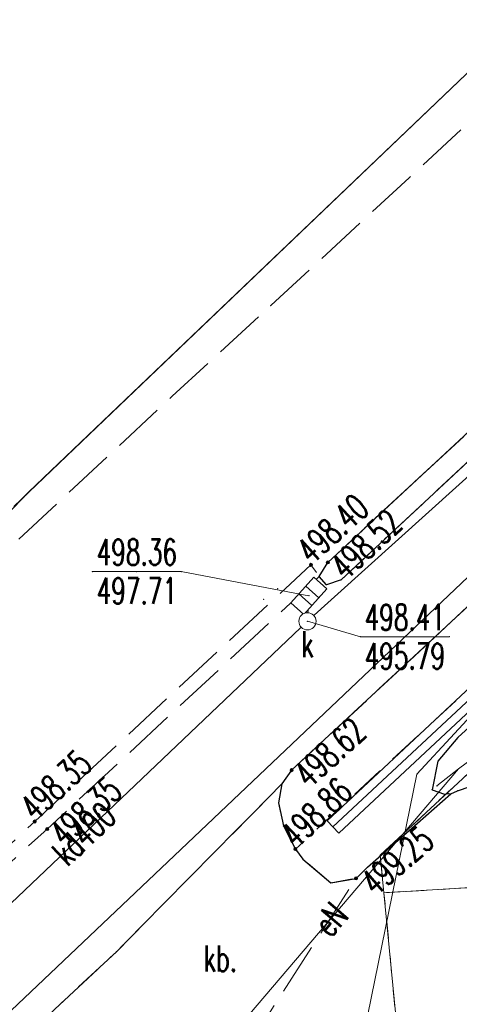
# Model space of a CAD drawing. Header units: metres. Extents: x 7422311 to 7422914, y 5495352 to 5495886.
# Tile 11 of 22: x 7422344 to 7422357, y 5495836 to 5495864. Entities that reach past the tile are written whole.
import ezdxf
from ezdxf.enums import TextEntityAlignment as Align

# ---------------------------------------------------------------- set-up
doc = ezdxf.new("R2010")
doc.units = ezdxf.units.M
doc.set_wipeout_variables(frame=1)
for name, pattern in [('L_0_03', [1, 0.5, -0.5]), ('L_0_04', [1.5, 1, -0.5]), ('L_0_06', [2, 1.5, -0.5])]:
    doc.linetypes.add(name, pattern=pattern)
doc.layers.get('0').update_dxf_attribs({"linetype": 'CONTINUOUS', "lineweight": 18})
for name, color, linetype, lineweight in [('EGB_DzialkaEwidencyjna', 7, 'CONTINUOUS', 18), ('EGB_KonturUzytkuGruntowego', 96, 'CONTINUOUS', 18), ('GES_PrzewodElektroenergetyczny', 1, 'CONTINUOUS', 18), ('GES_PrzewodKanalizacyjny', 36, 'CONTINUOUS', 18), ('GES_Rzedna', 7, 'CONTINUOUS', 18), ('GES_UrzadzeniaSiecKanalizacyj2', 7, 'CONTINUOUS', 18), ('OT_Budowle', 7, 'CONTINUOUS', 18), ('OT_Komunikacja', 7, 'CONTINUOUS', 18), ('OT_Rzedna', 7, 'CONTINUOUS', 18), ('OT_ZagospodarowanieTerenu', 7, 'CONTINUOUS', 18)]:
    doc.layers.add(name, color=color, linetype=linetype, lineweight=lineweight)
doc.styles.get("Standard").update_dxf_attribs({"font": 'simplex.shx'})
doc.linetypes.add('L_0_29_SHX', pattern='A,0,-0.25,-0.5,-0.5,-0.5,-0.5,-0.5,-0.5,-0.5,-0.5,[2,mapa_aktualana_poszerzona1.shx,S=0.05,R=0,X=0,Y=0],-0.5,[3,mapa_aktualana_poszerzona1.shx,S=0.05,R=0,X=0,Y=0],-0.25', length=5)

# ---------------------------------------------------------------- blocks, each defined once
blk = doc.blocks.new('L_0_02_2')
at = {"color": 0}
blk.add_point((0, 0), dxfattribs=at)
blk = doc.blocks.new('L_0_02_1')
at = {"color": 0}
blk.add_point((0, 0), dxfattribs=at)
blk = doc.blocks.new('L_0_29_1')
at = {"color": 0, "linetype": 'Continuous', "lineweight": 13, "flags": 128}
blk.add_lwpolyline([(0, -0.5), (0, 0.5)], dxfattribs=at)
blk = doc.blocks.new('SUPS01_05')
at = {"linetype": 'Continuous', "lineweight": 13}
blk.add_hatch(color=0, dxfattribs=at).paths.add_polyline_path([(0, -0.091, 1), (0, 0.091, 1)])
at = {"color": 0, "linetype": 'Continuous', "lineweight": 13}
blk.add_circle((0, 0), 0.0906, dxfattribs=at)
blk = doc.blocks.new('SUKK')
at = {"color": 0, "linetype": 'Continuous', "lineweight": 18}
blk.add_wipeout([(1, 0.5), (1, -0.5), (-1, -0.5), (-1, 0.5)], dxfattribs=at)
at = {"color": 0, "linetype": 'Continuous', "lineweight": 18, "flags": 128}
blk.add_lwpolyline([(1, 0.5), (1, -0.5), (-1, -0.5), (-1, 0.5), (1, 0.5)], close=True, dxfattribs=at)
for points in [[(-0.3, 0.5), (-0.3, -0.5)], [(0.3, 0.5), (0.3, -0.5)]]:
    blk.add_lwpolyline(points, dxfattribs=at)
blk = doc.blocks.new('SUKS')
at = {"color": 0, "linetype": 'Continuous', "lineweight": 18}
blk.add_wipeout([(0, -0.5), (0.25, -0.433), (0.433, -0.25), (0.5, 0), (0.433, 0.25), (0.25, 0.433), (0, 0.5), (-0.25, 0.433), (-0.433, 0.25), (-0.5, 0), (-0.433, -0.25), (-0.25, -0.433)], dxfattribs=at)
blk.add_circle((0, 0), 0.5, dxfattribs=at)
blk = doc.blocks.new('OTRS')
at = {"linetype": 'Continuous', "lineweight": 13}
blk.add_hatch(color=0, dxfattribs=at).paths.add_polyline_path([(0, -0.091, 1), (0, 0.091, 1)])
at = {"color": 0, "linetype": 'Continuous', "lineweight": 13}
blk.add_circle((0, 0), 0.0906, dxfattribs=at)

msp = doc.modelspace()

# ---------------------------------------------------------------- linework, layer by layer
for p in [(7422355.394, 5495859.807), (7422355.394, 5495859.807), (7422351.374, 5495856.097), (7422351.374, 5495856.097), (7422348.514, 5495853.467), (7422348.514, 5495853.467), (7422344.347, 5495850.681), (7422347.488, 5495849.057), (7422353.034, 5495848.647), (7422353.034, 5495848.647), (7422353.034, 5495848.647), (7422353.034, 5495848.647), (7422353.034, 5495848.647), (7422353.034, 5495848.647), (7422346.199, 5495848.382), (7422347.488, 5495848.382), (7422348.777, 5495848.382), (7422352.544, 5495848.577), (7422352.544, 5495848.577), (7422353.419, 5495848.139), (7422353.419, 5495848.139), (7422353.419, 5495848.139), (7422353.419, 5495848.139), (7422353.419, 5495848.139), (7422353.419, 5495848.139), (7422351.574, 5495847.887), (7422351.174, 5495847.577), (7422355.272, 5495847.164), (7422353.983, 5495846.489), (7422355.272, 5495846.489), (7422356.561, 5495846.489), (7422356.814, 5495843.567), (7422356.814, 5495843.567), (7422351.984, 5495842.617), (7422351.984, 5495842.617), (7422351.984, 5495842.617), (7422351.984, 5495842.617), (7422351.984, 5495842.617), (7422351.984, 5495842.617), (7422356.234, 5495842.877), (7422356.234, 5495842.877), (7422356.234, 5495842.877), (7422356.234, 5495842.877), (7422356.834, 5495842.657), (7422356.834, 5495842.657), (7422356.834, 5495842.657), (7422356.834, 5495842.657), (7422355.624, 5495842.497), (7422355.624, 5495842.497), (7422351.704, 5495842.217), (7422351.704, 5495842.217), (7422351.704, 5495842.217), (7422351.704, 5495842.217), (7422351.704, 5495842.217), (7422351.704, 5495842.217), (7422351.704, 5495842.217), (7422351.704, 5495842.217), (7422356.064, 5495842.047), (7422356.064, 5495842.047), (7422356.204, 5495842.157), (7422356.204, 5495842.157), (7422356.424, 5495841.917), (7422356.424, 5495841.917), (7422356.544, 5495841.937), (7422356.544, 5495841.937), (7422356.604, 5495841.927), (7422356.604, 5495841.927), (7422356.604, 5495841.927), (7422356.604, 5495841.927), (7422356.804, 5495842.017), (7422356.804, 5495842.017), (7422351.604, 5495841.667), (7422351.604, 5495841.667), (7422351.604, 5495841.667), (7422351.604, 5495841.667), (7422351.604, 5495841.667), (7422351.604, 5495841.667), (7422344.524, 5495841.127), (7422344.524, 5495841.127), (7422344.884, 5495840.907), (7422344.884, 5495840.907), (7422351.744, 5495840.997), (7422351.744, 5495840.997), (7422351.744, 5495840.997), (7422351.744, 5495840.997), (7422351.744, 5495840.997), (7422351.744, 5495840.997), (7422353.184, 5495840.967), (7422353.184, 5495840.967), (7422352.094, 5495840.327), (7422352.094, 5495840.327), (7422352.094, 5495840.327), (7422352.094, 5495840.327), (7422352.094, 5495840.327), (7422352.094, 5495840.327), (7422354.554, 5495840.147), (7422354.554, 5495840.147), (7422354.554, 5495840.147), (7422354.554, 5495840.147), (7422354.554, 5495840.147), (7422354.554, 5495840.147), (7422354.554, 5495840.147), (7422354.554, 5495840.147), (7422354.554, 5495840.147), (7422354.554, 5495840.147), (7422352.314, 5495840.037), (7422352.314, 5495840.037), (7422352.314, 5495840.037), (7422352.314, 5495840.037), (7422354.184, 5495839.797), (7422354.184, 5495839.797), (7422353.854, 5495839.477), (7422353.854, 5495839.477), (7422353.854, 5495839.477), (7422353.854, 5495839.477), (7422353.854, 5495839.477), (7422353.854, 5495839.477), (7422353.124, 5495839.347), (7422353.124, 5495839.347), (7422353.124, 5495839.347), (7422353.124, 5495839.347), (7422354.664, 5495839.057), (7422354.664, 5495839.057), (7422354.664, 5495839.057), (7422354.664, 5495839.057), (7422354.664, 5495839.057), (7422354.664, 5495839.057), (7422354.664, 5495839.057), (7422354.664, 5495839.057), (7422354.664, 5495839.057), (7422354.664, 5495839.057), (7422354.664, 5495839.057), (7422354.664, 5495839.057), (7422354.664, 5495839.057), (7422354.664, 5495839.057), (7422346.894, 5495837.347), (7422346.894, 5495837.347), (7422346.894, 5495837.347), (7422346.894, 5495837.347)]:
    msp.add_point(p)
at = {"layer": 'EGB_DzialkaEwidencyjna', "linetype": 'CONTINUOUS', "lineweight": 18}
for p, q in [((7422319.934, 5495812.967), (7422389.764, 5495879.209)), ((7422389.086, 5495878.566), (7422319.934, 5495812.967)), ((7422343.914, 5495850.267), (7422361.173, 5495866.759)), ((7422344.347, 5495850.681), (7422361.173, 5495866.759)), ((7422354.554, 5495840.147), (7422377.804, 5495861.727)), ((7422330.754, 5495836.657), (7422344.347, 5495850.681)), ((7422354.664, 5495839.057), (7422354.554, 5495840.147)), ((7422364.614, 5495839.657), (7422354.664, 5495839.057)), ((7422354.664, 5495839.057), (7422364.614, 5495839.657)), ((7422355.134, 5495834.207), (7422354.664, 5495839.057))]:
    msp.add_line(p, q, dxfattribs=at)
at = {"layer": 'EGB_KonturUzytkuGruntowego', "color": 96, "linetype": 'L_0_03', "lineweight": 18, "flags": 128}
for points in [[(7422388.214, 5495839.107), (7422364.614, 5495839.657), (7422354.664, 5495839.057), (7422354.554, 5495840.147), (7422377.804, 5495861.727), (7422380.514, 5495855.787), (7422387.604, 5495840.237)], [(7422404.094, 5495828.507), (7422389.924, 5495835.167), (7422363.764, 5495834.537), (7422355.134, 5495834.207), (7422354.664, 5495839.057), (7422364.614, 5495839.657), (7422388.214, 5495839.107), (7422407.684, 5495830.107)]]:
    msp.add_lwpolyline(points, close=True, dxfattribs=at)
at = {"layer": 'GES_PrzewodElektroenergetyczny', "color": 1, "linetype": 'Continuous', "lineweight": 18, "flags": 128}
msp.add_lwpolyline([(7422363.144, 5495848.577), (7422359.884, 5495845.467), (7422359.29, 5495844.801), (7422358.974, 5495844.447), (7422357.924, 5495843.467), (7422357.58, 5495843.211), (7422356.834, 5495842.657), (7422346.694, 5495830.767), (7422341.174, 5495829.697), (7422336.504, 5495825.907), (7422332.114, 5495822.187), (7422330.344, 5495817.997), (7422331.964, 5495810.507), (7422332.154, 5495808.847), (7422337.994, 5495804.807), (7422339.864, 5495805.147)], dxfattribs=at)
at = {"layer": 'GES_PrzewodKanalizacyjny', "color": 36, "linetype": 'Continuous', "lineweight": 18, "flags": 128}
for points in [[(7422352.444, 5495846.937), (7422371.434, 5495864.047)], [(7422366.744, 5495853.697), (7422357.804, 5495844.857), (7422355.624, 5495842.497), (7422350.444, 5495817.117), (7422347.524, 5495815.367)], [(7422352.444, 5495846.937), (7422352.484, 5495847.677)], [(7422352.444, 5495846.937), (7422331.204, 5495826.747), (7422317.474, 5495814.337), (7422313.041, 5495808.984)]]:
    msp.add_lwpolyline(points, dxfattribs=at)
at = {"layer": 'GES_Rzedna', "color": 36}
for p in [(7422352.484, 5495847.677), (7422352.444, 5495846.937)]:
    msp.add_point(p, dxfattribs=at)
at = {"layer": 'GES_UrzadzeniaSiecKanalizacyj2', "color": 36}
for p in [(7422352.484, 5495847.677), (7422352.444, 5495846.937)]:
    msp.add_point(p, dxfattribs=at)
at = {"layer": 'OT_Budowle', "linetype": 'CONTINUOUS', "lineweight": 18}
for p, q in [((7422353.014, 5495841.15), (7422369.053, 5495856.149)), ((7422353.355, 5495840.785), (7422369.396, 5495855.785))]:
    msp.add_line(p, q, dxfattribs=at)
at = {"layer": 'OT_Budowle', "linetype": 'L_0_29_SHX', "lineweight": 18}
msp.add_line((7422353.184, 5495840.967), (7422369.224, 5495855.967), dxfattribs=at)
at = {"layer": 'OT_Komunikacja', "color": 7, "linetype": 'L_0_06', "lineweight": 18, "flags": 128}
for points in [[(7422312.219, 5495811.958), (7422311.316, 5495815.221), (7422311.106, 5495816.151), (7422310.954, 5495817.849), (7422310.951, 5495818.672), (7422323.624, 5495830.417), (7422328.777, 5495835.179), (7422330.754, 5495836.657), (7422333.995, 5495840), (7422335.874, 5495841.737), (7422343.994, 5495849.257), (7422348.514, 5495853.467), (7422351.374, 5495856.097), (7422355.394, 5495859.807), (7422364.457, 5495868.191), (7422385.064, 5495876.872), (7422382.384, 5495874.257), (7422381.034, 5495872.807), (7422380.384, 5495872.037), (7422380.214, 5495872.197), (7422374.724, 5495867.877), (7422365.734, 5495860.717), (7422365.914, 5495860.537), (7422359.854, 5495854.967), (7422353.034, 5495848.647), (7422352.784, 5495848.237), (7422352.544, 5495848.577), (7422344.524, 5495841.127), (7422331.904, 5495829.407), (7422327.944, 5495825.737), (7422328.104, 5495825.567), (7422327.354, 5495824.797), (7422326.424, 5495823.557), (7422314.814, 5495813.227), (7422312.549, 5495811.108)], [(7422346.894, 5495837.347), (7422342.424, 5495833.177), (7422340.904, 5495833.027), (7422339.214, 5495832.767), (7422337.274, 5495832.227), (7422335.374, 5495831.447), (7422333.614, 5495830.447), (7422332.074, 5495829.237), (7422344.884, 5495840.907), (7422352.784, 5495848.237), (7422352.994, 5495847.997), (7422353.419, 5495848.139), (7422360.234, 5495854.487), (7422366.714, 5495860.457), (7422366.944, 5495860.827), (7422366.744, 5495861.077), (7422366.334, 5495860.917), (7422375.004, 5495867.577), (7422380.384, 5495872.037), (7422379.844, 5495871.327), (7422379.214, 5495870.347), (7422378.664, 5495869.397), (7422378.124, 5495868.167), (7422377.734, 5495866.817), (7422377.574, 5495865.917), (7422369.634, 5495858.737), (7422369.224, 5495858.537), (7422368.784, 5495858.197), (7422362.354, 5495852.247), (7422351.984, 5495842.617), (7422351.704, 5495842.217)], [(7422360.234, 5495854.487), (7422353.419, 5495848.139), (7422352.994, 5495847.997), (7422352.784, 5495848.237), (7422353.034, 5495848.647), (7422359.854, 5495854.967), (7422365.914, 5495860.537), (7422366.334, 5495860.917), (7422366.744, 5495861.077), (7422366.944, 5495860.827), (7422366.714, 5495860.457)], [(7422351.604, 5495841.667), (7422351.744, 5495840.997), (7422352.094, 5495840.327), (7422352.314, 5495840.037), (7422353.124, 5495839.347), (7422353.854, 5495839.477), (7422348.774, 5495831.567), (7422348.504, 5495832.307), (7422347.364, 5495833.117), (7422345.224, 5495833.227), (7422343.974, 5495833.237), (7422342.424, 5495833.177), (7422346.894, 5495837.347), (7422351.704, 5495842.217)]]:
    msp.add_lwpolyline(points, close=True, dxfattribs=at)
at = {"layer": 'OT_Komunikacja', "color": 7, "linetype": 'Continuous', "lineweight": 25, "flags": 128}
for points in [[(7422366.744, 5495861.077), (7422366.944, 5495860.827), (7422366.714, 5495860.457), (7422360.234, 5495854.487), (7422353.419, 5495848.139), (7422352.994, 5495847.997), (7422352.784, 5495848.237), (7422353.034, 5495848.647), (7422359.854, 5495854.967), (7422365.914, 5495860.537), (7422366.334, 5495860.917), (7422366.744, 5495861.077)], [(7422371.394, 5495856.167), (7422372.284, 5495857.807), (7422372.024, 5495858.407), (7422371.644, 5495858.567), (7422370.734, 5495858.837), (7422370.244, 5495858.857), (7422369.634, 5495858.737), (7422369.224, 5495858.537), (7422368.784, 5495858.197), (7422362.354, 5495852.247), (7422351.984, 5495842.617), (7422351.704, 5495842.217), (7422351.604, 5495841.667), (7422351.744, 5495840.997), (7422352.094, 5495840.327), (7422352.314, 5495840.037), (7422353.124, 5495839.347), (7422353.854, 5495839.477)], [(7422356.234, 5495842.877), (7422356.064, 5495842.047), (7422356.424, 5495841.917), (7422356.544, 5495841.937), (7422356.604, 5495841.927), (7422356.804, 5495842.017), (7422357.564, 5495842.277), (7422358.034, 5495842.487), (7422360.034, 5495844.397), (7422360.194, 5495844.867), (7422360.204, 5495845.187), (7422359.884, 5495845.467), (7422359.504, 5495845.617), (7422358.954, 5495845.507), (7422356.814, 5495843.567), (7422356.234, 5495842.877)], [(7422353.854, 5495839.477), (7422354.184, 5495839.797), (7422356.604, 5495841.927)]]:
    msp.add_lwpolyline(points, dxfattribs=at)
at = {"layer": 'OT_Komunikacja', "color": 7, "linetype": 'L_0_04', "lineweight": 18, "flags": 128}
msp.add_lwpolyline([(7422369.974, 5495856.847), (7422369.074, 5495856.027), (7422363.804, 5495851.147), (7422352.094, 5495840.327), (7422351.744, 5495840.997), (7422351.604, 5495841.667), (7422351.704, 5495842.217), (7422351.984, 5495842.617), (7422362.354, 5495852.247), (7422368.784, 5495858.197), (7422369.224, 5495858.537), (7422369.634, 5495858.737), (7422370.244, 5495858.857), (7422370.734, 5495858.837), (7422371.644, 5495858.567)], close=True, dxfattribs=at)
at = {"layer": 'OT_Rzedna'}
for p in [(7422353.034, 5495848.647), (7422352.544, 5495848.577), (7422351.984, 5495842.617), (7422344.524, 5495841.127), (7422344.884, 5495840.907), (7422352.094, 5495840.327), (7422353.854, 5495839.477)]:
    msp.add_point(p, dxfattribs=at)
at = {"layer": 'OT_ZagospodarowanieTerenu', "color": 7, "linetype": 'L_0_04', "lineweight": 18, "flags": 128}
msp.add_lwpolyline([(7422356.204, 5495842.157), (7422356.834, 5495842.657)], dxfattribs=at)

# ---------------------------------------------------------------- block references
at = {"layer": 'EGB_DzialkaEwidencyjna', "color": 7, "linetype": 'Continuous'}
for name, p, xscale, yscale, zscale, rotation in [('L_0_02_2', (7422344.347, 5495850.681), 0.5, 0.5, 0.5, 225.89), ('L_0_02_1', (7422344.347, 5495850.681), 0.5, 0.5, 0.5, 43.70000000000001), ('L_0_02_2', (7422354.554, 5495840.147), 0.5, 0.5, 0.5, 275.76), ('L_0_02_1', (7422354.554, 5495840.147), 0.4999999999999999, 0.4999999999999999, 0.4999999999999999, 42.87), ('L_0_02_2', (7422354.554, 5495840.147), 0.4999999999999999, 0.4999999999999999, 0.4999999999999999, 42.87), ('L_0_02_1', (7422354.554, 5495840.147), 0.5, 0.5, 0.5, 275.76), ('L_0_02_2', (7422354.664, 5495839.057), 0.5, 0.5, 0.5, 3.45), ('L_0_02_1', (7422354.664, 5495839.057), 0.5, 0.5, 0.5, 95.76), ('L_0_02_2', (7422354.664, 5495839.057), 0.5, 0.5, 0.5, 275.54), ('L_0_02_1', (7422354.664, 5495839.057), 0.5, 0.5, 0.5, 3.45), ('L_0_02_2', (7422354.664, 5495839.057), 0.5, 0.5, 0.5, 95.76), ('L_0_02_1', (7422354.664, 5495839.057), 0.5, 0.5, 0.5, 275.54)]:
    msp.add_blockref(name, p, dxfattribs=dict(at, xscale=xscale, yscale=yscale, zscale=zscale, rotation=rotation))
at = {"layer": 'GES_Rzedna', "color": 36, "linetype": 'Continuous', "xscale": 0.5, "yscale": 0.5, "zscale": 0.5}
for p in [(7422352.484, 5495847.677), (7422352.444, 5495846.937)]:
    msp.add_blockref('SUPS01_05', p, dxfattribs=at)
at = {"layer": 'OT_Budowle', "color": 7, "linetype": 'Continuous', "xscale": 0.5, "yscale": 0.5, "zscale": 0.5, "rotation": 43.07999999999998}
msp.add_blockref('L_0_29_1', (7422353.184, 5495840.967), dxfattribs=at)
at = {"layer": 'OT_Rzedna', "linetype": 'Continuous', "xscale": 0.5, "yscale": 0.5, "zscale": 0.5}
for p in [(7422352.544, 5495848.577), (7422353.034, 5495848.647), (7422351.984, 5495842.617), (7422344.524, 5495841.127), (7422344.884, 5495840.907), (7422352.094, 5495840.327), (7422353.854, 5495839.477)]:
    msp.add_blockref('OTRS', p, dxfattribs=at)

# ---------------------------------------------------------------- texts
at = {"layer": 'GES_PrzewodElektroenergetyczny', "color": 1, "lineweight": 15, "width": 0.66}
msp.add_text('eN', height=0.75, rotation=49.5, dxfattribs=at).set_placement((7422353.111, 5495838.291), align=Align.MIDDLE_CENTER)
at = {"layer": 'GES_PrzewodKanalizacyjny', "color": 36, "lineweight": 15, "width": 0.66}
msp.add_text('kd400', height=0.75, rotation=43.5, dxfattribs=at).set_placement((7422345.955, 5495840.769), align=Align.MIDDLE_CENTER)
at = {"layer": 'GES_Rzedna', "color": 36, "lineweight": 15, "width": 0.66}
for s, p in [('498.36', (7422347.488, 5495848.944)), ('497.71', (7422347.488, 5495847.819)), ('498.41', (7422355.272, 5495847.052)), ('495.79', (7422355.272, 5495845.927))]:
    msp.add_text(s, height=0.75, dxfattribs=at).set_placement(p, align=Align.MIDDLE_CENTER)
at = {"layer": 'OT_Komunikacja', "color": 7, "lineweight": 15, "width": 0.66}
msp.add_text('kb.', height=0.75, dxfattribs=at).set_placement((7422349.911, 5495837.148), align=Align.MIDDLE_CENTER)
at = {"layer": 'OT_Rzedna', "color": 7, "lineweight": 15, "width": 0.66}
for s, rotation, p in [('498.40', 42.3, (7422352.713, 5495848.392)), ('498.35', 43.3, (7422344.696, 5495840.945)), ('498.86', 43.4, (7422352.266, 5495840.146)), ('499.25', 41.2, (7422354.567, 5495838.766))]:
    msp.add_text(s, height=0.75, rotation=rotation, dxfattribs=at).set_placement(p, align=Align.BOTTOM_LEFT)
for s, rotation, p in [('498.52', 43.1, (7422353.034, 5495848.647)), ('498.62', 42.6, (7422351.984, 5495842.617)), ('498.35', 42.4, (7422344.884, 5495840.907))]:
    msp.add_text(s, height=0.75, rotation=rotation, dxfattribs=at).set_placement(p, align=Align.TOP_LEFT)

# ---------------------------------------------------------------- next in the draw order: block references
at = {"layer": 'GES_UrzadzeniaSiecKanalizacyj2', "color": 36, "linetype": 'Continuous', "xscale": 0.5, "yscale": 0.5, "zscale": 0.5, "rotation": 47.99}
msp.add_blockref('SUKK', (7422352.484, 5495847.677), dxfattribs=at)

# ---------------------------------------------------------------- next in the draw order: linework, layer by layer
for p in [(7422352.784, 5495848.237), (7422352.784, 5495848.237), (7422352.784, 5495848.237), (7422352.784, 5495848.237), (7422352.784, 5495848.237), (7422352.784, 5495848.237), (7422352.784, 5495848.237), (7422352.784, 5495848.237), (7422352.994, 5495847.997), (7422352.994, 5495847.997), (7422352.994, 5495847.997), (7422352.994, 5495847.997), (7422352.994, 5495847.997), (7422352.994, 5495847.997), (7422352.484, 5495847.677), (7422352.484, 5495847.677)]:
    msp.add_point(p)
at = {"layer": 'GES_Rzedna', "color": 7, "linetype": 'Continuous', "lineweight": 13, "flags": 128}
msp.add_lwpolyline([(7422346.199, 5495848.382), (7422348.777, 5495848.382), (7422352.484, 5495847.677)], dxfattribs=at)

# ---------------------------------------------------------------- next in the draw order: block references
at = {"layer": 'GES_UrzadzeniaSiecKanalizacyj2', "color": 36, "linetype": 'Continuous', "xscale": 0.5, "yscale": 0.5, "zscale": 0.5}
msp.add_blockref('SUKS', (7422352.444, 5495846.937), dxfattribs=at)

# ---------------------------------------------------------------- next in the draw order: linework, layer by layer
msp.add_point((7422352.444, 5495846.937))
msp.add_point((7422352.444, 5495846.937))
msp.add_point((7422352.444, 5495846.937))
msp.add_point((7422352.444, 5495846.937))
msp.add_point((7422352.444, 5495846.937))
msp.add_point((7422352.444, 5495846.937))
at = {"layer": 'GES_Rzedna', "color": 7, "linetype": 'Continuous', "lineweight": 13, "flags": 128}
msp.add_lwpolyline([(7422356.561, 5495846.489), (7422353.983, 5495846.489), (7422352.444, 5495846.937)], dxfattribs=at)

# ---------------------------------------------------------------- next in the draw order: texts
at = {"layer": 'GES_UrzadzeniaSiecKanalizacyj2', "color": 36, "lineweight": 15, "width": 0.66}
msp.add_text('k', height=0.75, dxfattribs=at).set_placement((7422352.444, 5495846.271), align=Align.MIDDLE_CENTER)

doc.saveas('drawing.dxf')
